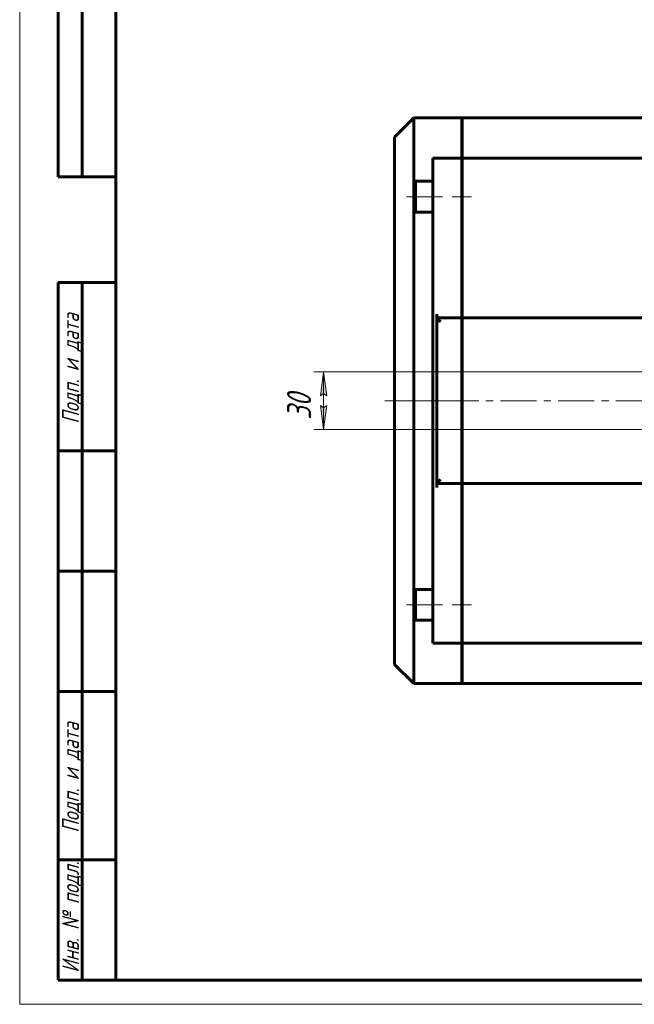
# Model space of a CAD drawing. Header units: millimetres. Extents: x 0 to 841, y 0 to 594.
# Tile 1 of 27: x 0 to 128, y 0 to 205. Entities that reach past the tile are written whole.
import ezdxf

# ---------------------------------------------------------------- set-up
doc = ezdxf.new("R2010")
doc.units = ezdxf.units.MM
for name, pattern in [('K5LT_AXLED', [12, 7.5, -1.5, 1.5, -1.5]), ('K5LT_BASIC', [0]), ('K5LT_THIN', [0])]:
    doc.linetypes.add(name, pattern=pattern)
doc.layers.add('Системный слой', color=7, linetype='Continuous')
doc.layers.add('Системный слой (1)', color=251, linetype='Continuous', true_color=0x6c6c6c)
doc.styles.add('KDIMTEXTSTYLE', font='txt', dxfattribs={"width": 0.96, "oblique": 15, "height": 5})
doc.styles.add('KTEXTSTYLE', font='txt', dxfattribs={"width": 0.96, "height": 5})
doc.dimstyles.new('KDIMSTYLE (0.40)', dxfattribs={"dimtxt": 5, "dimasz": 1, "dimexe": 2, "dimexo": 0, "dimgap": 1, "dimtad": 1, "dimlfac": 2.5, "dimtxsty": 'KDIMTEXTSTYLE', "dimsah": 1, "dimcen": 0, "dimdle": 1, "dimadec": 0, "dimazin": 0, "dimtfac": 0.667, "dimtmove": 0, "dimatfit": 3, "dimfxl": 1, "dimtvp": 1, "dimtolj": 1, "dimtzin": 0, "dimarcsym": 0})

# ---------------------------------------------------------------- blocks, each defined once
blk = doc.blocks.new('U45')
at = {"layer": 'Системный слой (1)', "color": 150, "linetype": 'K5LT_BASIC', "lineweight": 60, "true_color": 0x0080ff}
blk.add_line((212.04, 66.64), (91.88, 66.64), dxfattribs=at)
blk = doc.blocks.new('U46')
at = {"layer": 'Системный слой (1)', "color": 150, "linetype": 'K5LT_BASIC', "lineweight": 60, "true_color": 0x0080ff}
for p, q in [((81.84, 170.64), (81.84, 167.84)), ((81.84, 167.84), (81.84, 165.04))]:
    blk.add_line(p, q, dxfattribs=at)
blk = doc.blocks.new('U47')
at = {"layer": 'Системный слой (1)', "color": 150, "linetype": 'K5LT_BASIC', "lineweight": 60, "true_color": 0x0080ff}
for p, q in [((82.24, 171.04), (82.24, 167.84)), ((82.24, 167.84), (82.24, 164.64))]:
    blk.add_line(p, q, dxfattribs=at)
blk = doc.blocks.new('U50')
at = {"layer": 'Системный слой (1)', "color": 150, "linetype": 'K5LT_BASIC', "lineweight": 60, "true_color": 0x0080ff}
for p, q in [((81.84, 85.84), (81.84, 83.04)), ((81.84, 83.04), (81.84, 80.24))]:
    blk.add_line(p, q, dxfattribs=at)
blk = doc.blocks.new('U51')
at = {"layer": 'Системный слой (1)', "color": 150, "linetype": 'K5LT_BASIC', "lineweight": 60, "true_color": 0x0080ff}
for p, q in [((82.24, 86.24), (82.24, 83.04)), ((82.24, 83.04), (82.24, 79.84))]:
    blk.add_line(p, q, dxfattribs=at)
blk = doc.blocks.new('U54')
at = {"layer": 'Системный слой (1)', "color": 150, "linetype": 'K5LT_BASIC', "lineweight": 60, "true_color": 0x0080ff}
for p, q in [((81.84, 170.64), (81.84, 184.24)), ((81.84, 85.84), (81.84, 165.04)), ((81.84, 66.64), (81.84, 80.24))]:
    blk.add_line(p, q, dxfattribs=at)
blk = doc.blocks.new('D8')
at = {"layer": 'Системный слой (1)', "color": 7, "linetype": 'K5LT_THIN', "lineweight": 18}
for p, q in [((247.44, 131.44), (61.12, 131.44)), ((247.44, 119.44), (61.12, 119.44))]:
    blk.add_line(p, q, dxfattribs=at)
blk.add_wipeout([(62.12, 121.49), (54.74, 121.49), (54.74, 129.08), (62.12, 129.08)]).dxf.layer = 'Системный слой (1)'
at = {"layer": 'Системный слой (1)'}
for points in [[(63.78, 126.44), (63.12, 131.44), (62.47, 126.44), (63.12, 126.94)], [(63.12, 119.44), (63.78, 124.44), (63.12, 123.94), (62.47, 124.44)]]:
    blk.add_hatch(color=7, dxfattribs=at).paths.add_polyline_path(points)
at = {"layer": 'Системный слой (1)', "color": 7, "linetype": 'K5LT_THIN', "lineweight": 18}
for p, q in [((62.47, 126.44), (63.12, 131.44)), ((63.12, 131.44), (63.78, 126.44)), ((63.12, 131.44), (63.12, 119.44)), ((63.12, 126.94), (62.47, 126.44)), ((63.78, 126.44), (63.12, 126.94)), ((63.12, 119.44), (62.47, 124.44)), ((62.47, 124.44), (63.12, 123.94)), ((63.12, 123.94), (63.78, 124.44)), ((63.78, 124.44), (63.12, 119.44))]:
    blk.add_line(p, q, dxfattribs=at)
at = {"layer": 'Системный слой (1)', "color": 7, "insert": (55.54, 121.49), "char_height": 5, "attachment_point": 1, "rotation": 90, "style": 'KTEXTSTYLE'}
blk.add_mtext('\\fArial|b0|c204|p34;\\H5.0;\\W1.000;\\Q15;\\fGOST Type AU|b0|i0|c204|p34;\\Q15;\\W0.960;30', dxfattribs=at)
blk = doc.blocks.new('KDIMARROW_01')
at = {"layer": 'Системный слой'}
blk.add_hatch(color=0, dxfattribs=at).paths.add_polyline_path([(0, 0), (-5, 0.66), (-4.5, 0), (-5, -0.66)])
at = {"layer": 'Системный слой', "color": 0, "linetype": 'K5LT_THIN', "lineweight": 18}
for p, q in [((-4.5, 0), (-5, 0.66)), ((-5, 0.66), (0, 0)), ((0, 0), (-5, -0.66)), ((-5, -0.66), (-4.5, 0))]:
    blk.add_line(p, q, dxfattribs=at)
at = {"layer": 'Системный слой (1)', "color": 0, "linetype": 'K5LT_THIN', "lineweight": 18}
blk.add_line((221.44, 125.44), (221.04, 125.44), dxfattribs=at)
blk = doc.blocks.new('U108')
at = {"color": 7, "linetype": 'K5LT_THIN', "lineweight": 18}
for p, q in [((0, 0), (0, 594)), ((841, 0), (0, 0))]:
    blk.add_line(p, q, dxfattribs=at)
at = {"color": 150, "linetype": 'K5LT_BASIC', "lineweight": 60, "true_color": 0x0080ff}
for p, q in [((20, 5), (20, 589)), ((8, 172), (8, 292)), ((13, 172), (13, 292)), ((20, 172), (8, 172)), ((8, 5), (8, 150)), ((20, 150), (8, 150)), ((13, 5), (13, 150)), ((20, 115), (8, 115)), ((20, 90), (8, 90)), ((20, 65), (8, 65)), ((20, 30), (8, 30)), ((20, 5), (8, 5)), ((836, 5), (20, 5))]:
    blk.add_line(p, q, dxfattribs=at)
at = {"color": 7, "char_height": 3.5, "attachment_point": 1, "rotation": 90, "style": 'KTEXTSTYLE'}
for s, insert in [('\\fArial|b0|c204|p34;\\H5.0;\\W1.000;\\Q15;\\fGOST Type AU|b0|i0|c204|p34;\\Q15;\\W0.960;\\H3.50;Подп. и дата', (8.82, 120.66)), ('\\fArial|b0|c204|p34;\\H5.0;\\W1.000;\\Q15;\\fGOST Type AU|b0|i0|c204|p34;\\Q15;\\W0.960;\\H3.50;Подп. и дата', (8.82, 35.66)), ('\\fArial|b0|c204|p34;\\H5.0;\\W1.000;\\Q15;\\fGOST Type AU|b0|i0|c204|p34;\\Q15;\\W0.960;\\H3.50;Инв. № подл.', (8.82, 6.57))]:
    blk.add_mtext(s, dxfattribs=dict(at, insert=insert))

msp = doc.modelspace()

# ---------------------------------------------------------------- linework, layer by layer
at = {"layer": 'Системный слой (1)', "color": 150, "linetype": 'K5LT_BASIC', "lineweight": 60, "true_color": 0x0080ff}
for p, q in [((81.8397, 184.2387), (77.8397, 180.2387)), ((91.8397, 184.2387), (81.8397, 184.2387)), ((91.8397, 175.8387), (91.8397, 184.2387)), ((350.9997, 184.2387), (91.8797, 184.2387)), ((91.8797, 175.8387), (91.8797, 184.2387)), ((77.8397, 70.6387), (77.8397, 180.2387)), ((91.8397, 175.8387), (85.8397, 175.8387)), ((85.8397, 175.0387), (85.8397, 175.8387)), ((85.8397, 125.4387), (85.8397, 175.0387)), ((91.8397, 175.8387), (91.8397, 175.0387)), ((91.8397, 175.0387), (91.8397, 143.4387)), ((350.9997, 175.8387), (91.8797, 175.8387)), ((91.8797, 175.8387), (91.8797, 175.0387)), ((91.8797, 175.0387), (91.8797, 143.4387)), ((82.2397, 171.0387), (81.8397, 170.6387)), ((82.2397, 171.0387), (85.8397, 171.0387)), ((91.8797, 169.8387), (91.8397, 169.8387)), ((91.8797, 165.8387), (91.8397, 165.8387)), ((82.2397, 164.6387), (81.8397, 165.0387)), ((82.2397, 164.6387), (85.8397, 164.6387)), ((91.8797, 163.4387), (91.8397, 163.4387)), ((86.6397, 142.6387), (86.6397, 143.4387)), ((91.8397, 142.6387), (91.8397, 143.4387)), ((91.8797, 142.6387), (91.8797, 143.4387)), ((86.6397, 108.2387), (86.6397, 142.6387)), ((91.8397, 142.6387), (86.6397, 142.6387)), ((86.6397, 142.6387), (87.4397, 141.8387)), ((91.8397, 142.6387), (91.8397, 141.8387)), ((91.8397, 141.8387), (91.8397, 109.0387)), ((350.9997, 142.6387), (91.8797, 142.6387)), ((91.8797, 142.6387), (91.8797, 141.8387)), ((91.8797, 141.8387), (91.8797, 109.0387)), ((85.8397, 75.8387), (85.8397, 125.4387)), ((86.6397, 108.2387), (87.4397, 109.0387)), ((91.8397, 109.0387), (91.8397, 108.2387)), ((91.8797, 109.0387), (91.8797, 108.2387)), ((86.6397, 107.4387), (86.6397, 108.2387)), ((91.8397, 108.2387), (86.6397, 108.2387)), ((91.8397, 108.2387), (91.8397, 107.4387)), ((91.8397, 107.4387), (91.8397, 75.8387)), ((350.9997, 108.2387), (91.8797, 108.2387)), ((91.8797, 108.2387), (91.8797, 107.4387)), ((91.8797, 107.4387), (91.8797, 75.8387)), ((82.2397, 86.2387), (81.8397, 85.8387)), ((82.2397, 86.2387), (85.8397, 86.2387)), ((91.8797, 87.4387), (91.8397, 87.4387)), ((91.8797, 85.0387), (91.8397, 85.0387)), ((82.2397, 79.8387), (81.8397, 80.2387)), ((82.2397, 79.8387), (85.8397, 79.8387)), ((91.8797, 81.0387), (91.8397, 81.0387)), ((85.8397, 75.0387), (85.8397, 75.8387)), ((91.8397, 75.8387), (91.8397, 75.0387)), ((91.8797, 75.8387), (91.8797, 75.0387)), ((91.8397, 75.0387), (85.8397, 75.0387)), ((91.8397, 66.6387), (91.8397, 75.0387)), ((350.9997, 75.0387), (91.8797, 75.0387)), ((91.8797, 66.6387), (91.8797, 75.0387)), ((81.8397, 66.6387), (77.8397, 70.6387)), ((91.8397, 66.6387), (81.8397, 66.6387))]:
    msp.add_line(p, q, dxfattribs=at)
at = {"layer": 'Системный слой (1)', "color": 30, "linetype": 'K5LT_AXLED', "lineweight": 18, "true_color": 0xff8000}
for p, q in [((87.8397, 167.8387), (79.8397, 167.8387)), ((93.8797, 167.8387), (89.8397, 167.8387)), ((75.8397, 125.4387), (367.0397, 125.4387)), ((87.8397, 83.0387), (79.8397, 83.0387)), ((93.8797, 83.0387), (89.8397, 83.0387))]:
    msp.add_line(p, q, dxfattribs=at)

# ---------------------------------------------------------------- block references
at = {"layer": 'Системный слой (1)'}
for name in ['U54', 'U46', 'U47', 'U51', 'U50', 'U45']:
    msp.add_blockref(name, (0, 0), dxfattribs=at)

# ---------------------------------------------------------------- next in the draw order: dimensions: what is measured, and where the dimension line sits
at = {"layer": 'Системный слой (1)', "color": 7}
dim = msp.add_linear_dim(base=(63.1242, 131.4387), p1=(247.4397, 119.4387), p2=(247.4397, 131.4387), angle=90, dimstyle='KDIMSTYLE (0.40)', override={"dimexo": 0, "dimpost": '\\fGOST Type AU|b0|c204|p34;\\H5.0;\\W0.960;\\Q15;<>', "dimblk1": 'KDIMARROW_01', "dimblk2": 'KDIMARROW_01', "dimse1": 0, "dimse2": 0, "dimclrt": 7, "dimtol": 1, "dimtp": 0, "dimtm": 0, "dimtdec": 5, "dimtolj": 1}, dxfattribs=at)
dim.commit()
dim.dimension.update_dxf_attribs({"geometry": 'D8', "text_midpoint": (63.1242, 125.4387), "dimtype": 160})

# ---------------------------------------------------------------- next in the draw order: linework, layer by layer
at = {"layer": 'Системный слой (1)', "color": 30, "linetype": 'K5LT_AXLED', "lineweight": 18, "true_color": 0xff8000}
msp.add_line((93.8797, 125.4387), (75.8397, 125.4387), dxfattribs=at)

# ---------------------------------------------------------------- next in the draw order: block references
msp.add_blockref('U108', (0, 0))

doc.saveas('drawing.dxf')
